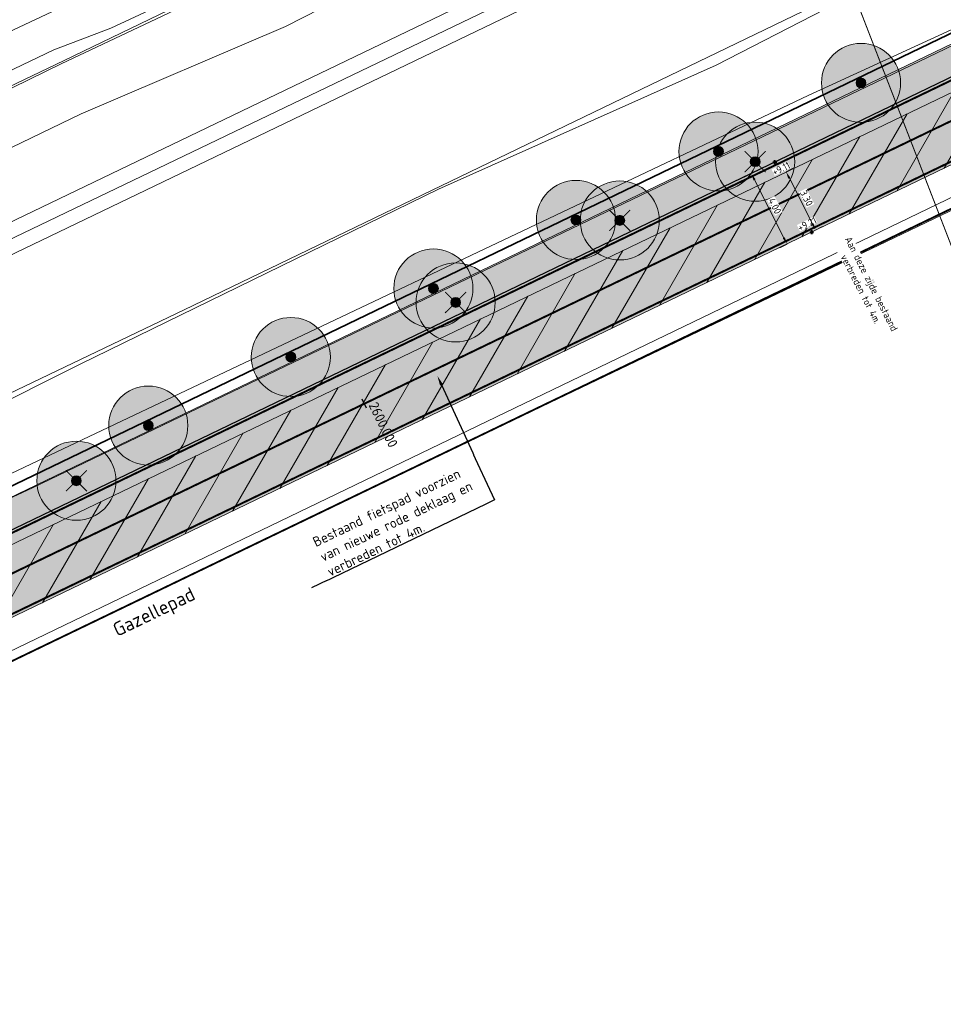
# Model space of a CAD drawing. Header units: metres. Extents: x 163543 to 168130, y 402678 to 405437.
# Tile 164 of 256: x 165070 to 165117, y 403675 to 403725. Entities that reach past the tile are written whole.
import ezdxf
from ezdxf import colors
from ezdxf.entities.mleader import LeaderData, LeaderLine
from ezdxf.math import Vec2, Vec3

# ---------------------------------------------------------------- set-up
doc = ezdxf.new("R2010")
doc.units = ezdxf.units.M
for name, pattern in [('X-CA190022.004-UO-ALM_Assen$0$AM-AS', [16, 10, -2, 2, -2]), ('X-CA190022.004-UO-DWM_Snelfietsroute$0$1-2', [3, 0, -2, 1]), ('X-CA190022.004-UO-TXT_Tekst 1op200$0$AL-TEKENBLADGRENS', [11.5, 2.5, -1.5, 1, -1.5, 1, -1.5, 2.5])]:
    doc.linetypes.add(name, pattern=pattern)
doc.layers.get('0').update_dxf_attribs({"lineweight": 25})
for name, color, linetype, lineweight in [('X-CA190022.004-UO-ALM_Assen$0$N-WE-AM-AS_WEG-G', 10, 'X-CA190022.004-UO-ALM_Assen$0$AM-AS', 25), ('X-CA190022.004-UO-ALM_Assen$0$N-WE-AM-KILOMETRERING-T25', 7, 'Continuous', 25), ('X-CA190022.004-UO-ARC_Arcering$0$N-WE-VH-VERHARDINGS_DEKLAAGVERVANGING-A', 250, 'Continuous', 20), ('X-CA190022.004-UO-BGT_Ondergrond$0$GE_208_SHDDraadraster_Lijn_GEM', 253, 'X-CA190022.004-UO-BGT_Ondergrond$0$RASTER', 9), ('X-CA190022.004-UO-BGT_Ondergrond$0$GE_251_SPRTrein_as_Lijn_GEM', 253, 'Continuous', 9), ('X-CA190022.004-UO-BGT_Ondergrond$0$GE_316_WGDFietspad_Vlak_GEM', 253, 'Continuous', 9), ('X-CA190022.004-UO-BGT_Ondergrond$0$GE_367_OWGBerm_groenvoorziening_grasenk_GEM', 253, 'Continuous', 9), ('X-CA190022.004-UO-BGT_Ondergrond$0$GE_471_BTDBouwland_Vlak_GEM', 253, 'Continuous', 9), ('X-CA190022.004-UO-BGT_Ondergrond$0$GE_479_BTDGroenvoorziening_grasenkruida_GEM', 253, 'Continuous', 9), ('X-CA190022.004-UO-BGT_Ondergrond$0$GE_504_WTDWaterloop_sloot_Vlak_GEM', 253, 'Continuous', 9), ('X-CA190022.004-UO-BGT_Ondergrond$0$GE_523_WTDGreppel_drogesloot_Vlak_GEM', 253, 'Continuous', 9), ('X-CA190022.004-UO-BGT_Ondergrond$0$GE_541_OWTOever_slootkant_Vlak_GEM', 253, 'Continuous', 9), ('X-CA190022.004-UO-DWM_Beplanting$0$B-WE-GR-BOOM-S AFKOMSTIG UIT BGT', 252, 'Continuous', 0), ('X-CA190022.004-UO-DWM_Beplanting$0$N-GV-GR-BOOM_SOLITAIR-G', 92, 'Continuous', 18), ('X-CA190022.004-UO-DWM_Beplanting$0$N-WE-GR-BOOM-S', 90, 'Continuous', 18), ('X-CA190022.004-UO-DWM_Snelfietsroute$0$B-WE-VH-KANTVERHARDING-G', 214, 'Continuous', 18), ('X-CA190022.004-UO-DWM_Snelfietsroute$0$N-WE-GW-BERM-G', 90, 'Continuous', 18), ('X-CA190022.004-UO-DWM_Snelfietsroute$0$N-WE-VH-KANTVERHARDING-G', 210, 'Continuous', 25), ('X-CA190022.004-UO-DWM_Snelfietsroute$0$N-WE-VW-MARKERING_LANGS_STREEP_12-G', 7, 'X-CA190022.004-UO-DWM_Snelfietsroute$0$1-2', 35), ('X-CA190022.004-UO-DWM_Snelfietsroute$0$N-WE-VW-MARKERING_LANGS_STREEP_DOORGETROKKEN_010-G', 7, 'Continuous', 0), ('X-CA190022.004-UO-GZM_Werkgrens_v0.2$0$N-WE-KG-GRENS_SYSTEEMGRENS-G', 7, 'X-CA190022.004-UO-GZM_Werkgrens_v0.2$0$KG-OG', 35), ('X-CA190022.004-UO-KAD_Percelen$0$B-WE-KG-GRENS_PERCEEL-GV', 150, 'Continuous', 9), ('X-CA190022.004-UO-TXT_Hoogtes$0$X-XX-AL-T25', 7, 'Continuous', 25), ('X-CA190022.004-UO-TXT_Tekst 1op200$0$X-XX-AL-AANKLEDING-M', 7, 'Continuous', 18), ('X-CA190022.004-UO-TXT_Tekst 1op200$0$X-XX-AL-T25- LEADER BOVENGRONDSE INFRA', 7, 'Continuous', 25), ('X-CA190022.004-UO-TXT_Tekst 1op200$0$X-XX-AL-T35', 7, 'Continuous', 35), ('X-CA190022.004-UO-TXT_Tekst 1op200$0$X-XX-AL-TEKENBLADGRENS-G', 7, 'X-CA190022.004-UO-TXT_Tekst 1op200$0$AL-TEKENBLADGRENS', 35)]:
    doc.layers.add(name, color=color, linetype=linetype, lineweight=lineweight)
doc.layers.add('X-CA190022.004-UO-ARC_Arcering$0$N-GV-GR-GRAS-A-200 GRASMENGSEL M1', color=62, linetype='Continuous', lineweight=18, transparency=0.5)
doc.layers.add('X-CA190022.004-UO-ARC_Arcering$0$N-WE-VH-VERHARDING_ASFALT_ROOD-A', color=232, linetype='Continuous', lineweight=0, transparency=0.5)
for name, color, linetype in [('X-CA190022.004-UO-DWM_Beplanting$0$B-WE-GR-BOOM-S AFKOMSTIG UIT BOMENBESTAND GEMEENTE', 252, 'Continuous'), ('X-CA190022.004-UO-DWM_Beplanting$0$N-GV-GR-GRAS-A-200', 7, 'Continuous'), ('X-CA190022.004-UO-DWM_Beplanting$0$V-WE-GR-BOOM-S', 1, 'Continuous'), ('X-CA190022.004-UO-TXT_Hoogtes$0$C3D-SURFACE_TINSURFACE_LABELING-BESTAAND', 252, 'Continuous')]:
    doc.layers.add(name, color=color, linetype=linetype)
doc.layers.add('X-CA190022.004-UO-TXT_Hoogtes$0$C3D-ASSEMBLY_MARKER', color=7, linetype='Continuous', lineweight=35, plot=False)
doc.styles.add('NLCS-ISO', font='NLCS-ISO.ttf')
doc.styles.add('X-CA190022.004-UO-ALM_Assen$0$NLCS-ISO', font='NLCS-ISO.ttf')
doc.styles.add('X-CA190022.004-UO-TXT_Tekst 1op200$0$NLCS-ISO-M200-T18', font='NLCS-ISO.ttf', dxfattribs={"height": 0.36})
doc.styles.add('X-CA190022.004-UO-TXT_Tekst 1op200$0$NLCS-ISO-M200-T25', font='NLCS-ISO.ttf', dxfattribs={"height": 0.5})
doc.styles.add('X-CA190022.004-UO-TXT_Tekst 1op200$0$NLCS-ISO-M200-T35', font='NLCS-ISO.ttf', dxfattribs={"height": 0.7})
doc.linetypes.add('X-CA190022.004-UO-BGT_Ondergrond$0$RASTER', pattern='A,5,-1.5,[2,dgnlstyle-Veghel.shx,S=0.007937,R=0,X=0,Y=0],-1.5', length=8)
doc.linetypes.add('X-CA190022.004-UO-GZM_Werkgrens_v0.2$0$KG-OG', pattern='A,5.5,-1.5,[2,NLCS.SHX,S=0.5,R=0,X=0,Y=0],-1.5', length=8.5)
doc.dimstyles.new('X-CA190022.004-UO-TXT_Tekst 1op200$0$NLCS-M200-T18-PIJL_L2_H1', dxfattribs={"dimscale": 0.2, "dimtxt": 2.5, "dimasz": 1.8, "dimexe": 2, "dimexo": 2, "dimgap": 0.7, "dimtad": 1, "dimzin": 0, "dimdsep": 46, "dimtxsty": 'X-CA190022.004-UO-TXT_Tekst 1op200$0$NLCS-ISO-M200-T18', "dimcen": 0, "dimdle": 2, "dimclrd": 256, "dimclre": 256, "dimclrt": 10, "dimadec": 1, "dimazin": 0, "dimtfac": 1, "dimtdec": 3, "dimtofl": 0, "dimtmove": 0, "dimatfit": 3, "dimfxl": 2, "dimfxlon": 1, "dimtfillclr": 256, "dimtolj": 1, "dimtzin": 0, "dimlwd": -1, "dimlwe": -1, "dimarcsym": 0})

# ---------------------------------------------------------------- blocks, each defined once
blk = doc.blocks.new('X-CA190022.004-UO-DWM_Beplanting$0$SGR-BOOM_01-SO')
at = {"linetype": 'ByBlock', "lineweight": 18}
h = blk.add_hatch(color=0, dxfattribs=at)
h.dxf.hatch_style = 1
edge = h.paths.add_edge_path()
edge.add_arc((0, 0), 0.25, 0, 360)
at = {"color": 0, "linetype": 'ByBlock', "lineweight": 18}
for radius in [2, 0.25]:
    blk.add_circle((0, 0), radius, dxfattribs=at)
blk = doc.blocks.new('X-CA190022.004-UO-DWM_Beplanting$0$IMGEOBoom')
at = {"transparency": 33554457}
h = blk.add_hatch(color=256, dxfattribs=at)
h.dxf.hatch_style = 1
edge = h.paths.add_edge_path()
edge.add_arc((0, 0), 100, 0, 360)
edge = h.paths.add_edge_path(flags=17)
edge.add_arc((0, 0), 12.5, 0, 360)
h = blk.add_hatch()
h.set_pattern_fill('ANGLE', color=256)
h.set_pattern_definition([(0, (0, 0), (0, 6.985), [5.08, -1.905]), (90, (0, 0), (-6.985, 4e-16), [5.08, -1.905])])
edge = h.paths.add_edge_path(flags=17)
edge.add_arc((0, 0), 12.5, 0, 360)
at = {"layer": 'X-CA190022.004-UO-DWM_Beplanting$0$N-GV-GR-GRAS-A-200'}
h = blk.add_hatch(color=256, dxfattribs=at)
h.dxf.hatch_style = 1
edge = h.paths.add_edge_path(flags=17)
edge.add_arc((0, 0), 12.5, 0, 360)
at = {"xscale": 50, "yscale": 50, "zscale": 50}
blk.add_blockref('X-CA190022.004-UO-DWM_Beplanting$0$SGR-BOOM_01-SO', (0, 0), dxfattribs=at)
blk = doc.blocks.new('X-CA190022.004-UO-DWM_Beplanting$0$Te verwijderen boom')
at = {"ltscale": 0.1, "const_width": 0.05, "flags": 128}
for points in [[(-0.53, 0.53), (0.53, -0.53)], [(0.53, 0.53), (-0.53, -0.53)]]:
    blk.add_lwpolyline(points, dxfattribs=at)
blk = doc.blocks.new('X-CA190022.004-UO-DWM_Beplanting$0$sfr nieuwe boom')
at = {"layer": 'X-CA190022.004-UO-DWM_Beplanting$0$N-GV-GR-BOOM_SOLITAIR-G', "transparency": 33554470}
h = blk.add_hatch(color=256, dxfattribs=at)
h.dxf.hatch_style = 1
edge = h.paths.add_edge_path()
edge.add_arc((0, 0), 2, 0, 360)
at = {"layer": 'X-CA190022.004-UO-DWM_Beplanting$0$N-GV-GR-BOOM_SOLITAIR-G'}
h = blk.add_hatch(color=256, dxfattribs=at)
h.dxf.hatch_style = 1
edge = h.paths.add_edge_path()
edge.add_arc((0, 0), 0.25, 0, 360)
for radius in [2, 0.25]:
    blk.add_circle((0, 0), radius, dxfattribs=at)
blk = doc.blocks.new('*U226')
at = {"layer": 'X-CA190022.004-UO-TXT_Hoogtes$0$C3D-ASSEMBLY_MARKER', "color": 7, "linetype": 'Continuous', "lineweight": 40}
for p, q in [((165110.315, 403714.004, 9.213), (165110.515, 403714.004, 9.213)), ((165110.415, 403713.904, 9.213), (165110.415, 403714.104, 9.213))]:
    blk.add_line(p, q, dxfattribs=at)
at = {"layer": 'X-CA190022.004-UO-TXT_Hoogtes$0$X-XX-AL-T25', "color": 7, "linetype": 'Continuous', "lineweight": 25, "insert": (165110.184, 403714.414, 9.213), "char_height": 0.36, "width": 0.98172, "attachment_point": 5, "rotation": 26.3178, "style": 'NLCS-ISO', "bg_fill": 3, "box_fill_scale": 1, "bg_fill_color": 256, "bg_fill_true_color": 13158600, "bg_fill_transparency": 0}
blk.add_mtext('{\\fNLCS-ISO|b0|i0|c0|p10;+9.21}', dxfattribs=at)
blk = doc.blocks.new('*U227')
at = {"layer": 'X-CA190022.004-UO-TXT_Hoogtes$0$C3D-ASSEMBLY_MARKER', "color": 7, "linetype": 'Continuous', "lineweight": 40}
for p, q in [((165108.451, 403717.546, 9.113), (165108.651, 403717.546, 9.113)), ((165108.551, 403717.446, 9.113), (165108.551, 403717.646, 9.113))]:
    blk.add_line(p, q, dxfattribs=at)
at = {"layer": 'X-CA190022.004-UO-TXT_Hoogtes$0$X-XX-AL-T25', "color": 7, "linetype": 'Continuous', "lineweight": 25, "insert": (165108.87, 403717.213, 9.113), "char_height": 0.36, "width": 0.909, "attachment_point": 5, "rotation": 26.3178, "style": 'NLCS-ISO', "bg_fill": 3, "box_fill_scale": 1, "bg_fill_color": 256, "bg_fill_true_color": 13158600, "bg_fill_transparency": 0}
blk.add_mtext('{\\fNLCS-ISO|b0|i0|c0|p10;+9.11}', dxfattribs=at)
blk = doc.blocks.new('*D1181')
at = {"layer": 'X-CA190022.004-UO-TXT_Tekst 1op200$0$X-XX-AL-AANKLEDING-M', "transparency": 16777216}
for p, q in [((165109.122, 403717.051), (165109.479, 403717.231)), ((165109.285, 403716.73), (165110.451, 403714.427)), ((165110.613, 403714.106), (165110.97, 403714.287))]:
    blk.add_line(p, q, dxfattribs=at)
for points in [[(165109.338, 403716.757), (165109.231, 403716.703), (165109.122, 403717.051)], [(165110.504, 403714.454), (165110.397, 403714.4), (165110.613, 403714.106)]]:
    blk.add_solid(points, dxfattribs=at)
at = {"layer": 'X-CA190022.004-UO-TXT_Tekst 1op200$0$X-XX-AL-AANKLEDING-M', "transparency": 16777216, "insert": (165113.167, 403711.246), "char_height": 0.36, "attachment_point": 5, "rotation": 296.8582, "style": 'X-CA190022.004-UO-TXT_Tekst 1op200$0$NLCS-ISO-M200-T18', "bg_fill": 3, "box_fill_scale": 1.1, "bg_fill_color": 256, "bg_fill_true_color": 13158600, "bg_fill_transparency": 0}
blk.add_mtext('\\A1;Aan deze zijde bestaand \\Pverbreden tot 4m.', dxfattribs=at)
blk = doc.blocks.new('*D1182')
at = {"layer": 'X-CA190022.004-UO-TXT_Tekst 1op200$0$X-XX-AL-AANKLEDING-M', "transparency": 16777216}
for p, q in [((165107.362, 403716.965), (165107.005, 403716.785)), ((165109.005, 403713.715), (165107.524, 403716.644)), ((165109.168, 403713.394), (165108.811, 403713.213))]:
    blk.add_line(p, q, dxfattribs=at)
for points in [[(165107.578, 403716.671), (165107.471, 403716.617), (165107.362, 403716.965)], [(165109.059, 403713.742), (165108.952, 403713.688), (165109.168, 403713.394)]]:
    blk.add_solid(points, dxfattribs=at)
at = {"layer": 'X-CA190022.004-UO-TXT_Tekst 1op200$0$X-XX-AL-AANKLEDING-M', "transparency": 16777216, "insert": (165108.55, 403715.324), "char_height": 0.36, "attachment_point": 5, "rotation": 296.8231, "style": 'X-CA190022.004-UO-TXT_Tekst 1op200$0$NLCS-ISO-M200-T18', "bg_fill": 3, "box_fill_scale": 1.1, "bg_fill_color": 256, "bg_fill_true_color": 13158600, "bg_fill_transparency": 0}
blk.add_mtext('\\A1;4.00', dxfattribs=at)
blk = doc.blocks.new('*D1200')
at = {"layer": 'X-CA190022.004-UO-TXT_Tekst 1op200$0$X-XX-AL-AANKLEDING-M', "transparency": 16777216}
for p, q in [((165109.122, 403717.051), (165109.479, 403717.231)), ((165109.285, 403716.73), (165110.451, 403714.427)), ((165110.613, 403714.106), (165110.97, 403714.287))]:
    blk.add_line(p, q, dxfattribs=at)
for points in [[(165109.338, 403716.757), (165109.231, 403716.703), (165109.122, 403717.051)], [(165110.504, 403714.454), (165110.397, 403714.4), (165110.613, 403714.106)]]:
    blk.add_solid(points, dxfattribs=at)
at = {"layer": 'X-CA190022.004-UO-TXT_Tekst 1op200$0$X-XX-AL-AANKLEDING-M', "transparency": 16777216, "insert": (165110.153, 403715.723), "char_height": 0.36, "attachment_point": 5, "rotation": 296.8582, "style": 'X-CA190022.004-UO-TXT_Tekst 1op200$0$NLCS-ISO-M200-T18', "bg_fill": 3, "box_fill_scale": 1.1, "bg_fill_color": 256, "bg_fill_true_color": 13158600, "bg_fill_transparency": 0}
blk.add_mtext('\\A1;3.30', dxfattribs=at)

msp = doc.modelspace()

# ---------------------------------------------------------------- hatches: boundary and pattern name
at = {"layer": 'X-CA190022.004-UO-ARC_Arcering$0$N-GV-GR-GRAS-A-200 GRASMENGSEL M1'}
h = msp.add_hatch(dxfattribs=at)
h.set_pattern_fill('AGR-GRAS_02-SO', color=256, scale=0.1, pattern_type=2)
h.set_pattern_definition([(0, (0, 0), (1, 1), [0.25, -0.75]), (0, (0.55, 0.6), (1, 1), [0.25, -0.75]), (90, (0.1, 0.35), (-1, 1), [0.25, -0.75]), (90, (0.5, 0.7), (-1, 1), [0.25, -0.75]), (45, (0.2, 0.7), (0, 1), [0.25, -1.164213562]), (135, (0.55, 0), (-1, 0), [0.25, -1.164213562]), (26.5650512, (0.25, 0.3), (1, 4e-10), [0.25, -1.986067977]), (26.5650512, (0.7, 0.8), (1, 4e-10), [0.25, -1.986067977]), (63.43494882, (0.7, 0), (5e-11, 1), [0.25, -1.986067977]), (63.43494882, (0.25, 0.45), (5e-11, 1), [0.25, -1.986067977]), (63.43494882, (0.6, 0.2), (5e-11, 1), [0.25, -1.986067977]), (116.5650512, (0, 0.55), (-4e-10, 1), [0.25, -1.986067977]), (153.43494882, (0.2, 0.15), (-1, 5e-11), [0.25, -1.986067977])])
h.paths.add_polyline_path([(165052.178, 403690.365), (165120.562, 403723.337), (165177.912, 403750.66, -0.027628), (165180.67, 403751.792), (165185.737, 403753.551), (165185.423, 403754.457), (165180.178, 403753.209, 0.027628), (165177.266, 403752.014), (165119.914, 403724.69), (165051.526, 403691.716), (164927.835, 403632.076), (164894.694, 403616.096), (164821.894, 403580.995, 0.136189), (164810.434, 403570.944, -0.043517), (164808.123, 403568.009), (164809.216, 403566.982, 0.043517), (164811.688, 403570.122, -0.136189), (164822.545, 403579.644), (164895.346, 403614.745), (164928.487, 403630.725)])
at = {"layer": 'X-CA190022.004-UO-ARC_Arcering$0$N-WE-VH-VERHARDING_ASFALT_ROOD-A'}
h = msp.add_hatch(color=256, dxfattribs=at)
h.dxf.hatch_style = 1
h.paths.add_polyline_path([(165052.461, 403689.781), (165132.711, 403728.4), (165164.017, 403743.373), (165163.758, 403743.917), (165120.562, 403723.337), (165052.178, 403690.365), (164928.487, 403630.725), (164895.346, 403614.745), (164822.545, 403579.644, 0.005277), (164822.034, 403579.391), (164822.311, 403578.822), (164825.13, 403580.187), (164889.73, 403611.47), (164928.718, 403630.232)], flags=17)
h = msp.add_hatch(color=256, dxfattribs=at)
h.dxf.hatch_style = 1
h.paths.add_polyline_path([(165053.915, 403686.762), (165122.291, 403719.73), (165165.479, 403740.306), (165164.017, 403743.373), (165132.711, 403728.4), (165052.461, 403689.781), (164928.718, 403630.232), (164889.73, 403611.47), (164825.13, 403580.187), (164822.317, 403578.825), (164823.78, 403575.798), (164826.593, 403577.154), (164843.818, 403585.46), (164897.083, 403611.142), (164930.224, 403627.122)])
at = {"layer": 'X-CA190022.004-UO-ARC_Arcering$0$N-WE-VH-VERHARDINGS_DEKLAAGVERVANGING-A'}
h = msp.add_hatch(dxfattribs=at)
h.set_pattern_fill('AVH-ASFALT_B', color=256, angle=15, pattern_type=2)
h.set_pattern_definition([(60, (0, 0), (-1.2990381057, 0.75), [])])
h.paths.add_polyline_path([(165053.915, 403686.762), (165122.291, 403719.73), (165165.479, 403740.306), (165164.017, 403743.373), (165132.711, 403728.4), (165052.461, 403689.781), (164928.718, 403630.232), (164889.73, 403611.47), (164825.13, 403580.187), (164822.317, 403578.825), (164823.78, 403575.798), (164826.593, 403577.154), (164843.818, 403585.46), (164897.083, 403611.142), (164930.224, 403627.122)])

# ---------------------------------------------------------------- linework, layer by layer
at = {"layer": 'X-CA190022.004-UO-ALM_Assen$0$N-WE-AM-KILOMETRERING-T25', "linetype": 'Continuous', "lineweight": 25}
msp.add_line((165087.902, 403705.092), (165087.685, 403705.542), dxfattribs=at)
at = {"layer": 'X-CA190022.004-UO-BGT_Ondergrond$0$GE_208_SHDDraadraster_Lijn_GEM'}
for p, q in [((165094.402, 403704.045), (165122.937, 403717.713)), ((165032.278, 403674.165), (165094.402, 403704.045))]:
    msp.add_line(p, q, dxfattribs=at)
at = {"layer": 'X-CA190022.004-UO-BGT_Ondergrond$0$GE_251_SPRTrein_as_Lijn_GEM'}
for p, q in [((164922.317, 403643.446), (165180.722, 403767.858)), ((164922.966, 403642.107), (165181.36, 403766.492)), ((164983.061, 403671.879), (165151.959, 403753.103))]:
    msp.add_line(p, q, dxfattribs=at)
at = {"layer": 'X-CA190022.004-UO-BGT_Ondergrond$0$GE_316_WGDFietspad_Vlak_GEM', "flags": 128}
msp.add_lwpolyline([(165185.719, 403749.815), (165184.231, 403749.24), (165122.291, 403719.73), (165053.915, 403686.762), (165052.461, 403689.781), (165132.711, 403728.4), (165183.831, 403752.85), (165184.537, 403753.109), (165185.821, 403753.58), (165186.921, 403750.28), (165185.719, 403749.815)], dxfattribs=at)
at = {"layer": 'X-CA190022.004-UO-BGT_Ondergrond$0$GE_367_OWGBerm_groenvoorziening_grasenk_GEM', "flags": 128}
for points in [[(165161.529, 403768.369), (165155.232, 403765.22), (165132.241, 403754.234), (165073.645, 403725.95), (165047.443, 403713.633), (165020.847, 403701.185), (164994.729, 403688.867), (164970.544, 403677.232), (164924.828, 403654.961)], [(164932.953, 403634.789), (165023.639, 403678.975), (165070.999, 403701.067), (165132.581, 403730.701), (165170.417, 403748.692), (165184.73, 403756.741), (165185.637, 403754.111), (165184.335, 403753.662), (165184.537, 403753.109)], [(165184.537, 403753.109), (165183.831, 403752.85), (165132.711, 403728.4), (165052.461, 403689.781), (164928.718, 403630.232), (164889.73, 403611.47), (164818.92, 403577.18), (164816.029, 403574.659)], [(165122.937, 403717.713), (165094.402, 403704.045), (165032.278, 403674.165), (165005.531, 403661.522), (164948.23, 403634.27), (164926.832, 403623.885), (164907.381, 403614.3), (164900.508, 403610.843), (164898.003, 403609.583), (164897.083, 403611.142), (164930.224, 403627.122), (165053.915, 403686.762), (165122.291, 403719.73), (165184.231, 403749.24), (165185.719, 403749.815), (165185.922, 403749.29), (165187.126, 403749.813), (165187.419, 403749.59), (165190.069, 403745.923), (165187.491, 403745.125), (165175.482, 403740.948), (165156.764, 403733.73), (165124.503, 403718.459), (165122.937, 403717.713)]]:
    msp.add_lwpolyline(points, dxfattribs=at)
at = {"layer": 'X-CA190022.004-UO-BGT_Ondergrond$0$GE_471_BTDBouwland_Vlak_GEM', "flags": 128}
msp.add_lwpolyline([(165032.278, 403674.165), (165094.402, 403704.045), (165122.937, 403717.713), (165135.997, 403688.925), (165137.32, 403689.851), (165124.503, 403718.459), (165156.764, 403733.73), (165175.482, 403740.948), (165187.491, 403745.125), (165193.408, 403721.084)], dxfattribs=at)
at = {"layer": 'X-CA190022.004-UO-BGT_Ondergrond$0$GE_479_BTDGroenvoorziening_grasenkruida_GEM', "flags": 128}
for points in [[(164963.173, 403666.692), (164984.215, 403676.958), (165005.231, 403686.995), (165025.335, 403696.841), (165047.313, 403707.351), (165073.461, 403719.992), (165083.803, 403724.414), (165095.414, 403730.337), (165109.314, 403736.957), (165117.741, 403740.649)], [(165111.056, 403725.266), (165105.59, 403722.447), (165091.545, 403716.181), (165073.422, 403707.311), (165057.968, 403699.568), (165040.311, 403690.831), (165024.063, 403683.223), (165001.831, 403672.039)]]:
    msp.add_lwpolyline(points, dxfattribs=at)
at = {"layer": 'X-CA190022.004-UO-BGT_Ondergrond$0$GE_504_WTDWaterloop_sloot_Vlak_GEM', "flags": 128}
for points in [[(165167.503, 403769.271), (165161.248, 403765.7), (165147.688, 403759.19), (165140.804, 403756.008), (165131.557, 403751.809), (165125.138, 403748.792), (165115.821, 403744.12), (165104.224, 403738.243), (165092.42, 403732.147), (165084.808, 403728.374), (165072.464, 403722.522), (165055.193, 403714.068), (165024.694, 403699.625), (164994.91, 403685.029), (164965.106, 403670.822)], [(164970.968, 403674.744), (164992.634, 403685.045), (165007.925, 403692.712), (165029.413, 403703.083), (165050.813, 403713.044), (165072.086, 403723.231), (165074.965, 403724.325), (165083.958, 403728.526), (165093.377, 403733.191), (165101.32, 403737.341), (165108.822, 403741.16), (165117.578, 403745.508), (165123.12, 403748.508), (165131.347, 403752.61), (165142.128, 403757.751), (165150.086, 403761.401), (165156.3, 403764.371), (165163.809, 403767.877), (165166.86, 403769.322), (165167.503, 403769.271)]]:
    msp.add_lwpolyline(points, dxfattribs=at)
at = {"layer": 'X-CA190022.004-UO-BGT_Ondergrond$0$GE_523_WTDGreppel_drogesloot_Vlak_GEM', "flags": 128}
for points in [[(165001.831, 403672.039), (165024.063, 403683.223), (165040.311, 403690.831), (165057.968, 403699.568), (165073.422, 403707.311), (165091.545, 403716.181), (165105.59, 403722.447), (165111.056, 403725.266), (165126.643, 403733.456), (165140.863, 403739.379), (165153.183, 403744.785), (165165.796, 403751.286), (165175.248, 403756.565), (165179.499, 403759.977), (165183.018, 403761.706), (165184.73, 403756.741)], [(165184.73, 403756.741), (165170.417, 403748.692), (165132.581, 403730.701), (165070.999, 403701.067), (165023.639, 403678.975), (164932.953, 403634.789)]]:
    msp.add_lwpolyline(points, dxfattribs=at)
at = {"layer": 'X-CA190022.004-UO-BGT_Ondergrond$0$GE_541_OWTOever_slootkant_Vlak_GEM', "flags": 128}
for points in [[(165161.529, 403768.369), (165166.86, 403769.322), (165163.809, 403767.877), (165156.3, 403764.371), (165150.086, 403761.401), (165142.128, 403757.751), (165131.347, 403752.61), (165123.12, 403748.508), (165117.578, 403745.508), (165108.822, 403741.16), (165101.32, 403737.341), (165093.377, 403733.191), (165083.958, 403728.526), (165074.965, 403724.325), (165072.086, 403723.231), (165050.813, 403713.044), (165029.413, 403703.083), (165007.925, 403692.712), (164992.634, 403685.045), (164970.968, 403674.744)], [(164924.828, 403654.961), (164970.544, 403677.232), (164994.729, 403688.867), (165020.847, 403701.185), (165047.443, 403713.633), (165073.645, 403725.95), (165132.241, 403754.234), (165155.232, 403765.22), (165161.529, 403768.369)], [(164965.106, 403670.822), (164994.91, 403685.029), (165024.694, 403699.625), (165055.193, 403714.068), (165072.464, 403722.522), (165084.808, 403728.374), (165092.42, 403732.147), (165104.224, 403738.243), (165115.821, 403744.12), (165125.138, 403748.792)], [(165117.741, 403740.649), (165109.314, 403736.957), (165095.414, 403730.337), (165083.803, 403724.414), (165073.461, 403719.992), (165047.313, 403707.351), (165025.335, 403696.841), (165005.231, 403686.995), (164984.215, 403676.958), (164963.173, 403666.692)]]:
    msp.add_lwpolyline(points, dxfattribs=at)
at = {"layer": 'X-CA190022.004-UO-DWM_Snelfietsroute$0$B-WE-VH-KANTVERHARDING-G', "flags": 128}
for points in [[(164822.317, 403578.825), (164825.13, 403580.187), (164889.73, 403611.47), (164928.718, 403630.232), (165052.461, 403689.781), (165132.711, 403728.4), (165164.017, 403743.373)], [(165165.498, 403740.315), (165122.291, 403719.73), (165053.915, 403686.762), (164930.224, 403627.122), (164897.083, 403611.142), (164823.78, 403575.798)]]:
    msp.add_lwpolyline(points, dxfattribs=at)
at = {"layer": 'X-CA190022.004-UO-DWM_Snelfietsroute$0$N-WE-GW-BERM-G', "flags": 128}
for points in [[(164803.319, 403564.007), (164805.339, 403565.519, 0.087199), (164810.434, 403570.944, -0.136189), (164821.894, 403580.995), (164894.694, 403616.096), (164927.835, 403632.076), (165051.526, 403691.716), (165119.914, 403724.69), (165177.266, 403752.014, -0.027628), (165180.178, 403753.209), (165185.509, 403754.477)], [(164807.522, 403558.409), (164809.535, 403559.916, 0.087199), (164816.289, 403567.107, -0.136189), (164824.934, 403574.689), (164897.734, 403609.791), (164930.876, 403625.771), (165054.566, 403685.411), (165122.939, 403718.377), (165180.277, 403745.695, -0.027628), (165182.474, 403746.596), (165187.245, 403749.496)]]:
    msp.add_lwpolyline(points, format="xyb", dxfattribs=at)
at = {"layer": 'X-CA190022.004-UO-DWM_Snelfietsroute$0$N-WE-VH-KANTVERHARDING-G', "flags": 128}
msp.add_lwpolyline([(164809.216, 403566.982, 0.043517), (164811.688, 403570.122, -0.136189), (164822.545, 403579.644), (164895.346, 403614.745), (164928.487, 403630.725), (165052.178, 403690.365), (165120.562, 403723.337), (165177.912, 403750.66, -0.027628), (165180.67, 403751.792), (165185.737, 403753.551)], format="xyb", dxfattribs=at)
at = {"layer": 'X-CA190022.004-UO-DWM_Snelfietsroute$0$N-WE-VW-MARKERING_LANGS_STREEP_12-G', "linetype": 'X-CA190022.004-UO-DWM_Snelfietsroute$0$1-2', "const_width": 0.1, "flags": 128}
msp.add_lwpolyline([(164831.945, 403581.956), (164896.214, 403612.944), (164929.355, 403628.924), (165053.046, 403688.564), (165121.427, 403721.534), (165178.772, 403748.854, -0.027628), (165181.326, 403749.902), (165186.393, 403751.662)], format="xyb", dxfattribs=at)
at = {"layer": 'X-CA190022.004-UO-DWM_Snelfietsroute$0$N-WE-VW-MARKERING_LANGS_STREEP_DOORGETROKKEN_010-G', "const_width": 0.1, "flags": 128}
for points in [[(164809.326, 403566.88, 0.043517), (164811.814, 403570.04, -0.136189), (164822.61, 403579.508), (164895.411, 403614.61), (164928.552, 403630.59), (165052.243, 403690.23), (165120.627, 403723.202), (165177.976, 403750.525, -0.027628), (165180.719, 403751.65), (165185.787, 403753.409)], [(164812.023, 403564.347, 0.043517), (164814.909, 403568.012, -0.136189), (164824.217, 403576.176), (164897.018, 403611.277), (164930.159, 403627.257), (165053.85, 403686.897), (165122.226, 403719.865), (165179.567, 403747.184, -0.027628), (165181.933, 403748.155), (165187, 403749.914)]]:
    msp.add_lwpolyline(points, format="xyb", dxfattribs=at)
at = {"layer": 'X-CA190022.004-UO-GZM_Werkgrens_v0.2$0$N-WE-KG-GRENS_SYSTEEMGRENS-G', "ltscale": 0.2, "flags": 128}
msp.add_lwpolyline([(164202.447, 403276.261, -0.007014), (164204.684, 403278.194), (164207.732, 403280.631), (164216.351, 403287.471), (164219.004, 403289.434), (164219.375, 403289.729), (164237.184, 403303.185), (164244.587, 403308.605), (164248.73, 403311.638), (164253.977, 403315.367), (164261.175, 403320.48), (164269.682, 403326.324), (164277.478, 403331.538), (164300.139, 403346.153), (164322.964, 403359.926), (164334.073, 403366.292), (164351.665, 403375.797), (164373.742, 403387.55), (164399.95, 403400.464), (164429.28, 403414.743), (164430.124, 403415.141), (164430.948, 403415.506), (164431.777, 403415.846), (164432.615, 403416.161), (164433.462, 403416.453), (164434.316, 403416.72), (164435.176, 403416.962), (164436.043, 403417.179), (164436.306, 403417.259, -0.099821), (164451.982, 403417.179, 0.131087), (164471.53, 403420.948), (164482.533, 403426.243), (164490.693, 403418.8), (164492.586, 403419.707), (164495.404, 403416.53, -0.0101), (164498.074, 403413.536), (164499.385, 403412.005), (164502.276, 403408.653), (164509.274, 403412.948), (164511.768, 403416.461), (164509.186, 403420.201, -0.175036), (164509.321, 403422.135, -0.180129), (164510.517, 403423.431), (164518.825, 403427.315), (164545.03, 403439.927), (164571.695, 403452.754), (164577.955, 403456.064), (164591.472, 403464.142), (164595.446, 403466.159), (164599.431, 403468.182), (164600.854, 403468.863), (164605.94, 403471.242), (164622.016, 403477.758), (164627.273, 403479.889), (164631.947, 403481.905), (164633.267, 403482.539, 0.084778), (164642.609, 403485.38), (164759.332, 403541.386), (164770.974, 403544.815), (164773.272, 403545.397), (164787.887, 403542.29), (164789.899, 403542.38), (164793.252, 403543.048), (164800.24, 403546.814), (164803.671, 403549.366), (164804.774, 403550.36), (164806.983, 403547.387), (164807.907, 403546.199), (164811.87, 403549.281), (164810.953, 403550.46), (164809.512, 403552.406), (164808.343, 403553.575), (164810.024, 403555.089), (164807.827, 403558.012), (164809.834, 403559.516, 0.087199), (164816.707, 403566.833, -0.136189), (164825.151, 403574.239), (164897.952, 403609.34), (164931.093, 403625.32), (165054.784, 403684.96), (165123.155, 403717.926), (165148.566, 403730.033), (165175.654, 403740.478), (165188.146, 403744.824), (165187.632, 403748.092), (165185.258, 403754.932), (165180.038, 403753.689, 0.027846), (165177.051, 403752.466), (165119.698, 403725.141), (165051.309, 403692.167), (164927.618, 403632.527), (164894.477, 403616.547), (164821.676, 403581.445, 0.136189), (164810.016, 403571.218, -0.087199), (164805.039, 403565.919), (164803.02, 403564.408), (164799.415, 403569.204), (164798.615, 403568.604), (164797.815, 403568.006), (164797.216, 403568.806), (164793.371, 403565.926), (164793.97, 403565.126), (164792.376, 403563.932), (164795.885, 403559.064, -0.201548), (164780.097, 403554.057, 0.075656), (164771.169, 403553.982, -0.009755), (164764.075, 403552.536), (164754.286, 403547.799), (164747.474, 403544.606), (164708.34, 403525.583), (164686.218, 403515.365), (164675.148, 403509.865), (164663.524, 403504.258), (164644.327, 403495.071), (164639.493, 403492.723), (164638.201, 403492.127, -0.201818), (164621.846, 403491.8, 0.209498), (164598.58, 403490.973), (164556.157, 403470.566), (164536.299, 403461.008), (164516.318, 403451.408), (164508.232, 403447.512), (164500.187, 403443.642), (164497.203, 403443.008), (164495.09, 403442.274, 0.130794), (164492.913, 403444.811), (164488.435, 403447.885), (164494.899, 403449.835), (164490.315, 403452.233), (164484.484, 403450.597, -0.076427), (164479.748, 403454.723), (164478.799, 403455.857), (164474.918, 403452.962), (164457.343, 403473.566), (164451.257, 403468.374), (164465.519, 403451.653, -0.484297), (164464.817, 403448.113), (164461.416, 403446.394), (164463.893, 403441.77), (164464.916, 403439.614), (164433.017, 403424.683, 0.05166), (164425.3, 403421.703), (164396.431, 403407.648), (164370.094, 403394.67), (164347.884, 403382.848), (164330.182, 403373.283), (164318.908, 403366.822), (164295.903, 403352.941), (164273.086, 403338.225), (164265.193, 403332.947), (164256.594, 403327.039), (164249.344, 403321.888), (164244.05, 403318.127), (164239.86, 403315.06), (164232.409, 403309.604), (164214.476, 403296.054), (164201.289, 403285.589, 0.012131), (164197.414, 403282.357)], format="xyb", close=True, dxfattribs=at)
at = {"layer": 'X-CA190022.004-UO-KAD_Percelen$0$B-WE-KG-GRENS_PERCEEL-GV', "flags": 128}
for points in [[(164885.502, 403637.729), (164887.38, 403633.726), (164927.988, 403653.361), (165072.609, 403722.691), (165178.044, 403773.604), (165178.874, 403771.886), (165197.597, 403780.936), (165196.768, 403782.65), (165198.984, 403783.721), (165197.616, 403787.482), (165175.883, 403776.785), (165100.661, 403739.758), (165025.211, 403704.052), (164951.691, 403669.132)], [(164887.38, 403633.726), (164893.326, 403621.049), (164934.06, 403640.745), (165078.673, 403710.073), (165184.133, 403761.004), (165184.269, 403760.722), (165202.993, 403769.772), (165202.86, 403770.048), (165203.794, 403770.499), (165198.984, 403783.721), (165196.768, 403782.65), (165197.597, 403780.936), (165178.874, 403771.886), (165178.044, 403773.604), (165072.609, 403722.691), (164927.988, 403653.361)], [(164893.326, 403621.049), (164894.973, 403617.537), (164934.976, 403636.621), (164979.678, 403658.296), (165027.357, 403681.153), (165069.929, 403701.778), (165110.237, 403720.92), (165149.076, 403738.774), (165179.629, 403752.458), (165184.131, 403754.492), (165206.02, 403764.38), (165203.794, 403770.499), (165202.86, 403770.048), (165202.993, 403769.772), (165184.269, 403760.722), (165184.133, 403761.004), (165078.673, 403710.073), (164934.06, 403640.745)], [(164894.973, 403617.537), (164900.08, 403610.457), (165123.49, 403718.122), (165153.465, 403732.522), (165174.034, 403740.54), (165187.387, 403745.159), (165184.131, 403754.492), (165179.629, 403752.458), (165149.076, 403738.774), (165110.237, 403720.92), (165069.929, 403701.778), (165027.357, 403681.153), (164979.678, 403658.296), (164934.976, 403636.621)], [(164926.596, 403575.181), (164956.674, 403597.762), (164983.837, 403618.158), (165024.268, 403644.292), (165029.575, 403636.338), (165042.922, 403613.242), (165047.973, 403607.105), (165050.481, 403607.781), (165052.972, 403608.453), (165051.478, 403636.914), (165143.28, 403674.542), (165130.463, 403701.225), (165123.49, 403718.122), (164900.08, 403610.457)]]:
    msp.add_lwpolyline(points, close=True, dxfattribs=at)

# ---------------------------------------------------------------- block references
at = {"layer": 'X-CA190022.004-UO-DWM_Beplanting$0$B-WE-GR-BOOM-S AFKOMSTIG UIT BGT', "xscale": 0.02, "yscale": 0.02, "zscale": 0.02}
for p in [(165100.708, 403714.593), (165092.407, 403710.443)]:
    msp.add_blockref('X-CA190022.004-UO-DWM_Beplanting$0$IMGEOBoom', p, dxfattribs=at)
at = {"layer": 'X-CA190022.004-UO-DWM_Beplanting$0$B-WE-GR-BOOM-S AFKOMSTIG UIT BOMENBESTAND GEMEENTE', "xscale": 0.02, "yscale": 0.02, "zscale": 0.02}
for p in [(165107.558, 403717.564), (165092.407, 403710.443), (165073.226, 403701.418)]:
    msp.add_blockref('X-CA190022.004-UO-DWM_Beplanting$0$IMGEOBoom', p, dxfattribs=at)
at = {"layer": 'X-CA190022.004-UO-DWM_Beplanting$0$N-WE-GR-BOOM-S', "rotation": 153.3819523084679}
for p in [(165112.91, 403721.552), (165105.701, 403718.084), (165098.492, 403714.616), (165091.283, 403711.148), (165084.073, 403707.68), (165076.864, 403704.212)]:
    msp.add_blockref('X-CA190022.004-UO-DWM_Beplanting$0$sfr nieuwe boom', p, dxfattribs=at)
at = {"layer": 'X-CA190022.004-UO-DWM_Beplanting$0$V-WE-GR-BOOM-S'}
for p in [(165107.558, 403717.564), (165100.708, 403714.593), (165092.407, 403710.443), (165073.226, 403701.418)]:
    msp.add_blockref('X-CA190022.004-UO-DWM_Beplanting$0$Te verwijderen boom', p, dxfattribs=at)

# ---------------------------------------------------------------- texts
at = {"layer": 'X-CA190022.004-UO-ALM_Assen$0$N-WE-AM-KILOMETRERING-T25', "linetype": 'Continuous', "lineweight": 25, "insert": (165087.994, 403705.247), "char_height": 0.5, "attachment_point": 7, "rotation": 295.7418, "style": 'X-CA190022.004-UO-ALM_Assen$0$NLCS-ISO'}
msp.add_mtext('2600.000', dxfattribs=at)
at = {"layer": 'X-CA190022.004-UO-TXT_Tekst 1op200$0$X-XX-AL-T35', "insert": (165074.994, 403694.144), "char_height": 0.7, "attachment_point": 1, "rotation": 25.69, "style": 'X-CA190022.004-UO-TXT_Tekst 1op200$0$NLCS-ISO-M200-T35'}
msp.add_mtext_dynamic_manual_height_columns('Gazellepad', width=25.88353, gutter_width=8.75, heights=[0], dxfattribs=at)

# ---------------------------------------------------------------- next in the draw order: block references
at = {"layer": 'X-CA190022.004-UO-TXT_Hoogtes$0$C3D-SURFACE_TINSURFACE_LABELING-BESTAAND', "color": 252, "linetype": 'Continuous', "lineweight": -3}
for name in ['*U227', '*U226']:
    msp.add_blockref(name, (0, 0), dxfattribs=at)

# ---------------------------------------------------------------- next in the draw order: linework, layer by layer
at = {"layer": 'X-CA190022.004-UO-ALM_Assen$0$N-WE-AM-AS_WEG-G', "linetype": 'X-CA190022.004-UO-ALM_Assen$0$AM-AS', "lineweight": 18, "flags": 128}
msp.add_lwpolyline([(163996.334, 403048.708), (164190.428, 403269.702, -0.042486), (164203.13, 403281.901, -0.059508), (164394.91, 403402.509, 0.004627), (164427.609, 403418.376, -0.157573), (164448.898, 403421.56, 0.154381), (164469.795, 403424.552), (164600.315, 403487.369, -0.209691), (164620.389, 403488.075, 0.209331), (164640.431, 403488.767), (164764.018, 403548.037, -0.149301), (164778.457, 403550.23, 0.1997), (164797.071, 403554.955), (164807.437, 403562.718, 0.087199), (164813.361, 403569.026, -0.136187), (164823.414, 403577.842), (165121.427, 403721.534), (165178.772, 403748.854, -0.027628), (165181.326, 403749.902), (165206.702, 403758.712, -0.228175), (165222.216, 403756.927, 0.262526), (165239.877, 403756.048), (165316.357, 403794.295, -0.002956), (165321.66, 403796.908), (165454.676, 403861.474, 0.23372), (165465.542, 403875.483), (165466.039, 403877.93, -0.138247), (165476.467, 403898.194), (165483.323, 403905.54), (165502.013, 403925.318, 0.002701), (165511.627, 403935.531), (165520.324, 403945.455), (165525.692, 403951.366), (165530.615, 403956.367, -0.067804), (165540.386, 403964.278), (165579.008, 403987.566, 0.233996), (165587.607, 404001.027, -0.257888), (165597.631, 404015.262), (165668.806, 404049.862, 0.124118), (165680.965, 404060.093), (165692.91, 404076.671, -0.330379), (165732.646, 404089.323, 0.184611), (165745.492, 404089.775), (165892.325, 404151.907, 0.025067), (165914.878, 404162.813, -0.010717), (165924.387, 404167.754), (166007.57, 404208.726, -0.019073), (166018.017, 404213.386, -0.104113), (166035.06, 404216.38), (166071.364, 404215.162, 0.120943), (166079.763, 404216.927), (166253.115, 404300.212, 0.13702), (166261.203, 404307.309, -0.137066), (166269.294, 404314.407), (166458.055, 404405.053, -0.054959), (166465.293, 404407.596), (166474.012, 404409.62, 0.055121), (166477.744, 404410.933), (166509.846, 404426.374, 0.067066), (166514.307, 404429.311, -0.067277), (166518.783, 404432.256), (166556.669, 404450.44, -0.017321), (166566.185, 404454.609, 0.016602), (166575.312, 404458.591), (166597.751, 404469.282, 0.132978), (166635.089, 404501.312, -0.040273), (166645.175, 404513.84), (166648.196, 404517.029, -0.072027), (166677.02, 404539.8), (166677.246, 404539.931, -0.089333), (166717.817, 404554.586), (166734.29, 404557.387, 0.162804), (166748.275, 404564.868, -0.09225), (166757.883, 404571.874), (166814.895, 404599.135, -0.032371), (166817.296, 404600.098), (166825.54, 404602.798, 0.083096), (166832.851, 404606.627, -0.051041), (166841.551, 404611.916), (166891.289, 404635.589, -0.108035), (166898.777, 404637.334), (166928.242, 404637.739, 0.209269), (166941.385, 404643.709, -0.026762), (166980.536, 404682.861, -0.026198), (167007.229, 404704.425, -0.019993), (167033.13, 404721.66), (167034.933, 404722.758, -0.028502), (167071.485, 404742.263), (167095.887, 404753.549, 0.061079), (167112.435, 404763.813, -0.01638), (167116.342, 404766.748), (167122.496, 404771.065, -0.093473), (167132.24, 404775.479), (167140.621, 404777.52, -0.056178), (167157.198, 404779.63), (167189.731, 404780.099, -0.091291), (167196.158, 404779.011), (167222.307, 404769.473, 0.203837), (167236.378, 404770.212, 0.017826), (167328.832, 404819.552), (167395.677, 404858.349, 0.031256), (167406.067, 404865.281), (167511.469, 404945.55)], format="xyb", dxfattribs=at)
at = {"layer": 'X-CA190022.004-UO-TXT_Tekst 1op200$0$X-XX-AL-TEKENBLADGRENS-G', "const_width": 0.05, "flags": 128}
msp.add_lwpolyline([(165108.091, 403737.583), (165122.671, 403699.876)], dxfattribs=at)

# ---------------------------------------------------------------- next in the draw order: dimensions: what is measured, and where the dimension line sits
at = {"layer": 'X-CA190022.004-UO-TXT_Tekst 1op200$0$X-XX-AL-AANKLEDING-M'}
dim = msp.add_linear_dim(base=(165110.613, 403714.106), p1=(165108.854, 403716.915), p2=(165110.345, 403713.97), angle=296.8582, text='Aan deze zijde bestaand \\Pverbreden tot 4m.', dimstyle='X-CA190022.004-UO-TXT_Tekst 1op200$0$NLCS-M200-T18-PIJL_L2_H1', override={"dimclrt": 256, "dimtmove": 2, "dimtfill": 1}, dxfattribs=at)
dim.commit()
dim.dimension.update_dxf_attribs({"geometry": '*D1181', "text_midpoint": (165113.167, 403711.246), "dimtype": 161})

# ---------------------------------------------------------------- next in the draw order: leaders
at = {"layer": 'X-CA190022.004-UO-TXT_Tekst 1op200$0$X-XX-AL-T25- LEADER BOVENGRONDSE INFRA'}
ml = msp.add_multileader_mtext('Standard', dxfattribs=at)
ml.set_content('\\A1;Bestaand fietspad voorzien\\Pvan nieuwe rode deklaag en verbreden tot 4m.', color=256, style='X-CA190022.004-UO-TXT_Tekst 1op200$0$NLCS-ISO-M200-T25')
ml.set_leader_properties(color=256, linetype='ByLayer', lineweight=-1)
ml.build(insert=Vec2(0, 0))
ml.multileader.update_dxf_attribs({"text_left_attachment_type": 5, "text_right_attachment_type": 5, "dogleg_length": 0.5, "arrow_head_size": 0.5})
ctx = ml.context
ctx.base_point, ctx.char_height, ctx.arrow_head_size, ctx.landing_gap_size, ctx.plane_origin, ctx.plane_x_axis, ctx.plane_y_axis = Vec3(165085.944, 403696.387), 0.5, 0.5, 0.18, Vec3(165107.145, 403691.817), Vec3(0.901153, 0.433502), Vec3(-0.433502, 0.901153)
ctx.left_attachment, ctx.right_attachment = 5, 5
notes = []
notes.append((ctx, [(0, (1, 1, 0), (165094.378, 403700.445), (-0.901153, -0.433502), 0.5, [(0, [(165091.486, 403706.72)], 0, [])])]))
ctx.mtext.insert, ctx.mtext.text_direction, ctx.mtext.rotation, ctx.mtext.width, ctx.mtext.flow_direction = Vec3(165085.123, 403698.508), Vec3(0.901153, 0.433502), 0.448375, 9.50146, 5
ctx.mtext.has_bg_fill, ctx.mtext.bg_color, ctx.mtext.bg_scale_factor, ctx.mtext.bg_transparency, ctx.mtext.use_window_bg_color = 1, -1027028792, 1.5, 0, 1
for ctx, leaders in notes:
    for number, flags, end, landing, length, lines in leaders:
        leader = LeaderData()
        leader.index, (leader.has_last_leader_line, leader.has_dogleg_vector, leader.attachment_direction) = number, flags
        leader.last_leader_point, leader.dogleg_vector, leader.dogleg_length = Vec3(end), Vec3(landing), length
        for number, points, colour, breaks in lines:
            line = LeaderLine()
            line.index, line.vertices, line.color, line.breaks = number, Vec3.list(points), colors.encode_raw_color(colour), breaks
            leader.lines.append(line)
        ctx.leaders.append(leader)

# ---------------------------------------------------------------- next in the draw order: dimensions: what is measured, and where the dimension line sits
at = {"layer": 'X-CA190022.004-UO-TXT_Tekst 1op200$0$X-XX-AL-AANKLEDING-M'}
dim = msp.add_aligned_dim(p1=(165109.485, 403713.555), p2=(165107.68, 403717.126), distance=0.356, dimstyle='X-CA190022.004-UO-TXT_Tekst 1op200$0$NLCS-M200-T18-PIJL_L2_H1', override={"dimclrt": 256, "dimtmove": 2, "dimtfill": 1}, dxfattribs=at)
dim.commit()
dim.dimension.update_dxf_attribs({"geometry": '*D1182', "text_midpoint": (165108.55, 403715.324)})

# ---------------------------------------------------------------- next in the draw order: dimensions: what is measured, and where the dimension line sits
dim = msp.add_aligned_dim(p1=(165108.854, 403716.915), p2=(165110.345, 403713.97), distance=0.301, dimstyle='X-CA190022.004-UO-TXT_Tekst 1op200$0$NLCS-M200-T18-PIJL_L2_H1', override={"dimclrt": 256, "dimtmove": 2, "dimtfill": 1}, dxfattribs=at)
dim.commit()
dim.dimension.update_dxf_attribs({"geometry": '*D1200', "text_midpoint": (165110.153, 403715.723)})

doc.saveas('drawing.dxf')
